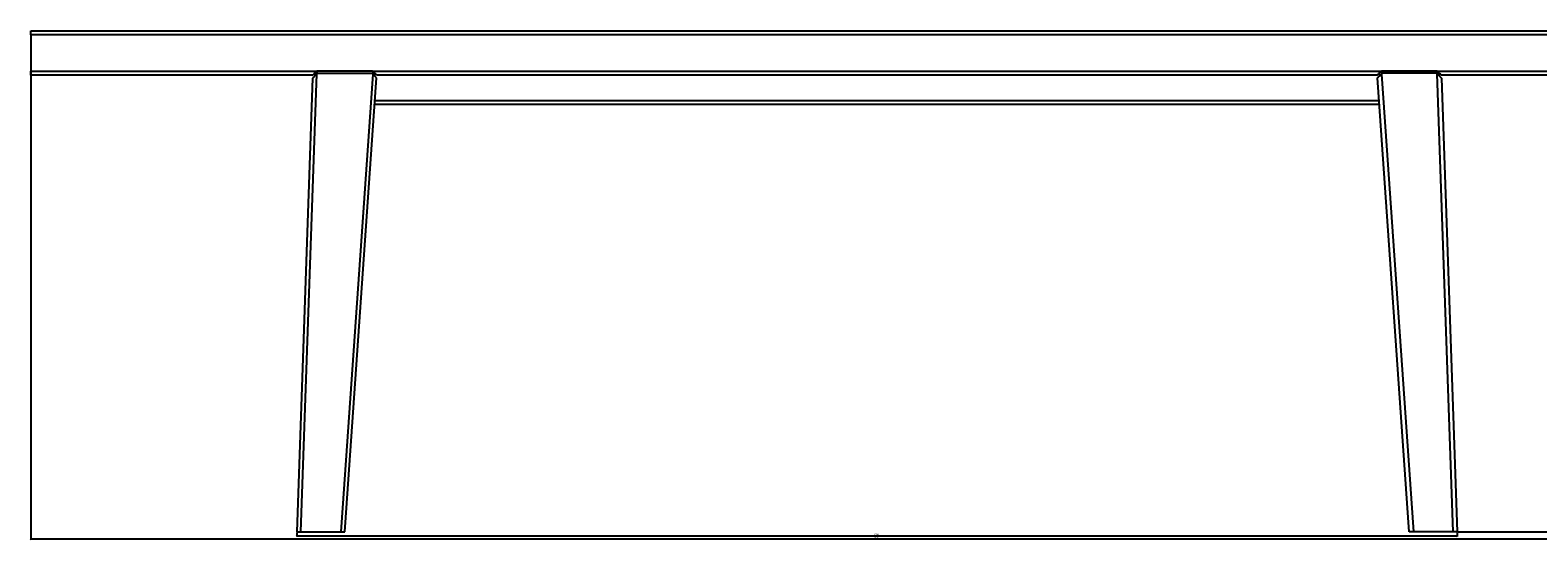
# Model space of a CAD drawing. Header units: millimetres. Extents: x 156 to 3819, y 269 to 3430.
# Tile 3 of 7: x 156 to 2369, y 2683 to 3430. Entities that reach past the tile are written whole.
import ezdxf

# ---------------------------------------------------------------- set-up
doc = ezdxf.new("R2010")
doc.units = ezdxf.units.MM
doc.layers.add('FORMAT', color=7, linetype='Continuous')
doc.styles.add('SLDTEXTSTYLE0', font='TXT', dxfattribs={"width": 0.605})
doc.dimstyles.new('SLDDIMSTYLE0', dxfattribs={"dimtxt": 2.568319, "dimasz": 2, "dimexe": 0, "dimexo": 0.0625, "dimgap": 0.64208, "dimtad": 1, "dimdec": 1, "dimrnd": 1e-09, "dimzin": 12, "dimdsep": 46, "dimtxsty": 'SLDTEXTSTYLE0', "dimblk1": 'OBLIQUE', "dimblk2": 'OBLIQUE', "dimsah": 1, "dimcen": 0.09, "dimadec": 0, "dimazin": 3, "dimtfac": 1, "dimtdec": 1, "dimtofl": 0, "dimtmove": 0, "dimatfit": 3, "dimldrblk": 'OBLIQUE', "dimfxl": 0, "dimfrac": 2, "dimtolj": 1, "dimtzin": 12, "dimarcsym": 0})

# ---------------------------------------------------------------- blocks, each defined once
blk = doc.blocks.new('_OBLIQUE')
at = {"color": 0, "linetype": 'ByBlock', "lineweight": -2}
blk.add_line((-0.5, -0.5), (0.5, 0.5), dxfattribs=at)
blk = doc.blocks.new('_D')
at = {"layer": 'FORMAT'}
for p, q in [((2641.5, 3422.5), (2641.5, 2682.7)), ((156.5, 3369.5), (156.5, 2682.7)), ((2641.5, 2683.7), (156.5, 2683.7))]:
    blk.add_line(p, q, dxfattribs=at)
at = {"layer": 'FORMAT', "xscale": 2, "yscale": 2, "rotation": 180.0000000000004}
blk.add_blockref('_OBLIQUE', (156.5, 2683.7), dxfattribs=at)
at = {"layer": 'FORMAT', "xscale": 2, "yscale": 2}
blk.add_blockref('_OBLIQUE', (2641.5, 2683.7), dxfattribs=at)
at = {"layer": 'FORMAT', "insert": (1395.1, 2687.1), "char_height": 2.65, "attachment_point": 1, "style": 'SLDTEXTSTYLE0'}
blk.add_mtext('2485', dxfattribs=at)
blk = doc.blocks.new('_D_1')
at = {"layer": 'FORMAT'}
for p, q in [((547.1, 2693.5), (547.1, 2687.3)), ((547.1, 2688.3), (2251, 2688.3)), ((2251, 2693.5), (2251, 2687.3))]:
    blk.add_line(p, q, dxfattribs=at)
at = {"layer": 'FORMAT', "xscale": 2, "yscale": 2, "rotation": 180.0000000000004}
blk.add_blockref('_OBLIQUE', (547.1, 2688.3), dxfattribs=at)
at = {"layer": 'FORMAT', "xscale": 2, "yscale": 2}
blk.add_blockref('_OBLIQUE', (2251, 2688.3), dxfattribs=at)
at = {"layer": 'FORMAT', "insert": (1395.1, 2691.7), "char_height": 2.65, "attachment_point": 1, "style": 'SLDTEXTSTYLE0'}
blk.add_mtext('1704', dxfattribs=at)
blk = doc.blocks.new('_D_2')
at = {"layer": 'FORMAT'}
for p, q in [((2642.5, 3429.5), (2654.7, 3429.5)), ((2653.7, 3429.5), (2653.7, 2694.5)), ((2252, 2694.5), (2654.7, 2694.5))]:
    blk.add_line(p, q, dxfattribs=at)
at = {"layer": 'FORMAT', "xscale": 2, "yscale": 2}
for p, rotation in [((2653.7, 3429.5), 90.0000000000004), ((2653.7, 2694.5), 270.0000000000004)]:
    blk.add_blockref('_OBLIQUE', p, dxfattribs=dict(at, rotation=rotation))
at = {"layer": 'FORMAT', "insert": (2650.2, 3059), "char_height": 2.65, "attachment_point": 1, "rotation": 90, "style": 'SLDTEXTSTYLE0'}
blk.add_mtext('735', dxfattribs=at)
blk = doc.blocks.new('_D_3')
at = {"layer": 'FORMAT'}
for p, q in [((2642.5, 3364.5), (2649.4, 3364.5)), ((2648.4, 3364.5), (2648.4, 2694.5)), ((2252, 2694.5), (2649.4, 2694.5))]:
    blk.add_line(p, q, dxfattribs=at)
at = {"layer": 'FORMAT', "xscale": 2, "yscale": 2}
for p, rotation in [((2648.4, 3364.5), 90.0000000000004), ((2648.4, 2694.5), 270.0000000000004)]:
    blk.add_blockref('_OBLIQUE', p, dxfattribs=dict(at, rotation=rotation))
at = {"layer": 'FORMAT', "insert": (2645, 3026.5), "char_height": 2.65, "attachment_point": 1, "rotation": 90, "style": 'SLDTEXTSTYLE0'}
blk.add_mtext('670', dxfattribs=at)

msp = doc.modelspace()

# ---------------------------------------------------------------- linework, layer by layer
at = {"color": 7, "linetype": 'Continuous', "lineweight": 25}
for p, q in [((156.55, 3423.49), (156.55, 3429.49)), ((156.55, 3429.49), (2641.55, 3429.49)), ((2641.55, 3423.49), (156.55, 3423.49)), ((156.55, 3423.49), (156.55, 3370.49)), ((156.55, 3370.49), (576.47, 3370.49)), ((156.55, 3364.49), (156.55, 3370.49)), ((553.07, 2694.49), (576.53, 3366.31)), ((573.58, 3367.6), (573.42, 3363.2)), ((658.45, 3370.49), (576.47, 3370.49)), ((576.68, 3370.49), (576.53, 3366.31)), ((576.53, 3366.31), (577.71, 3367.49)), ((577.71, 3367.49), (657.2, 3367.49)), ((658.55, 3366.14), (611.58, 2694.49)), ((657.2, 3367.49), (658.55, 3366.14)), ((658.45, 3370.49), (2139.65, 3370.49)), ((658.82, 3370.11), (658.55, 3366.14)), ((661.64, 3367.3), (661.36, 3363.33)), ((2136.46, 3367.3), (2136.73, 3363.33)), ((2139.27, 3370.11), (2139.55, 3366.14)), ((2140.89, 3367.49), (2139.55, 3366.14)), ((2139.55, 3366.14), (2186.51, 2694.49)), ((2221.63, 3370.49), (2139.65, 3370.49)), ((2220.38, 3367.49), (2140.89, 3367.49)), ((2221.56, 3366.31), (2220.38, 3367.49)), ((2221.41, 3370.49), (2221.56, 3366.31)), ((2245.02, 2694.49), (2221.56, 3366.31)), ((2221.63, 3370.49), (2641.55, 3370.49)), ((2224.52, 3367.6), (2224.67, 3363.2)), ((570.47, 3364.49), (156.55, 3364.49)), ((570.31, 3360.09), (547.07, 2694.49)), ((617.6, 2694.49), (664.17, 3360.52)), ((2133.65, 3364.49), (664.45, 3364.49)), ((2180.5, 2694.49), (2133.92, 3360.52)), ((2641.55, 3364.49), (2227.63, 3364.49)), ((2227.78, 3360.09), (2251.02, 2694.49)), ((2136.65, 3321.49), (661.44, 3321.49)), ((547.07, 2694.49), (553.07, 2694.49)), ((553.07, 2694.49), (611.58, 2694.49)), ((611.58, 2694.49), (617.6, 2694.49)), ((2186.51, 2694.49), (2180.5, 2694.49)), ((2245.02, 2694.49), (2186.51, 2694.49)), ((2251.02, 2694.49), (2245.02, 2694.49))]:
    msp.add_line(p, q, dxfattribs=at)
at = {"color": 8, "linetype": 'Continuous', "lineweight": 25}
msp.add_line((661.86, 3327.49), (2136.23, 3327.49), dxfattribs=at)
at = {"color": 7, "linetype": 'Continuous', "lineweight": 25, "flags": 128}
for points in [[(576.53, 3366.31), (575.32, 3365.1), (574.15, 3363.93), (573.08, 3362.85), (572.14, 3361.91), (571.36, 3361.14), (570.79, 3360.56), (570.43, 3360.21), (570.31, 3360.09)], [(576.47, 3370.49), (575.3, 3369.32), (574.17, 3368.19), (573.13, 3367.15), (572.22, 3366.24), (571.48, 3365.5), (570.92, 3364.94), (570.58, 3364.6), (570.47, 3364.49)], [(664.45, 3364.49), (664.36, 3364.58), (664.08, 3364.85), (663.64, 3365.29), (663.04, 3365.89), (662.3, 3366.63), (661.45, 3367.49), (660.5, 3368.43), (659.49, 3369.44), (658.45, 3370.49)], [(664.17, 3360.52), (664.08, 3360.61), (663.83, 3360.86), (663.42, 3361.27), (662.85, 3361.84), (662.16, 3362.53), (661.36, 3363.33), (660.47, 3364.22), (659.52, 3365.17), (658.55, 3366.14)], [(2139.65, 3370.49), (2138.48, 3369.32), (2137.35, 3368.19), (2136.31, 3367.15), (2135.4, 3366.24), (2134.66, 3365.5), (2134.1, 3364.94), (2133.76, 3364.6), (2133.65, 3364.49)], [(2133.92, 3360.52), (2134.01, 3360.61), (2134.26, 3360.86), (2134.68, 3361.27), (2135.24, 3361.84), (2135.93, 3362.53), (2136.73, 3363.33), (2137.62, 3364.22), (2138.57, 3365.17), (2139.55, 3366.14)], [(2221.56, 3366.31), (2222.77, 3365.1), (2223.94, 3363.93), (2225.01, 3362.85), (2225.96, 3361.91), (2226.73, 3361.14), (2227.31, 3360.56), (2227.66, 3360.21), (2227.78, 3360.09)], [(2227.63, 3364.49), (2227.53, 3364.58), (2227.26, 3364.85), (2226.82, 3365.29), (2226.22, 3365.89), (2225.48, 3366.63), (2224.63, 3367.49), (2223.68, 3368.43), (2222.67, 3369.44), (2221.63, 3370.49)]]:
    msp.add_lwpolyline(points, dxfattribs=at)

# ---------------------------------------------------------------- dimensions: what is measured, and where the dimension line sits
at = {"layer": 'FORMAT'}
for base, p1, p2, picture, middle in [((156.55, 2683.65), (2641.55, 3423.49), (156.55, 3370.49), '_D', (1399.05, 2683.65)), ((2251.0225, 2688.3272), (547.0701, 2694.4862), (2251.0225, 2694.4862), '_D_1', (1399.0463, 2688.3272))]:
    dim = msp.add_linear_dim(base=base, p1=p1, p2=p2, dimstyle='SLDDIMSTYLE0', dxfattribs=at)
    dim.commit()
    dim.dimension.update_dxf_attribs({"geometry": picture, "text_midpoint": middle, "dimtype": 160})
for base, p1, picture, middle in [((2653.65, 2694.49), (2641.55, 3429.49), '_D_2', (2653.65, 3061.99)), ((2648.43, 2694.49), (2641.55, 3364.49), '_D_3', (2648.43, 3029.49))]:
    dim = msp.add_linear_dim(base=base, p1=p1, p2=(2251.02, 2694.49), angle=90, dimstyle='SLDDIMSTYLE0', dxfattribs=at)
    dim.commit()
    dim.dimension.update_dxf_attribs({"geometry": picture, "text_midpoint": middle, "dimtype": 160})

doc.saveas('drawing.dxf')
